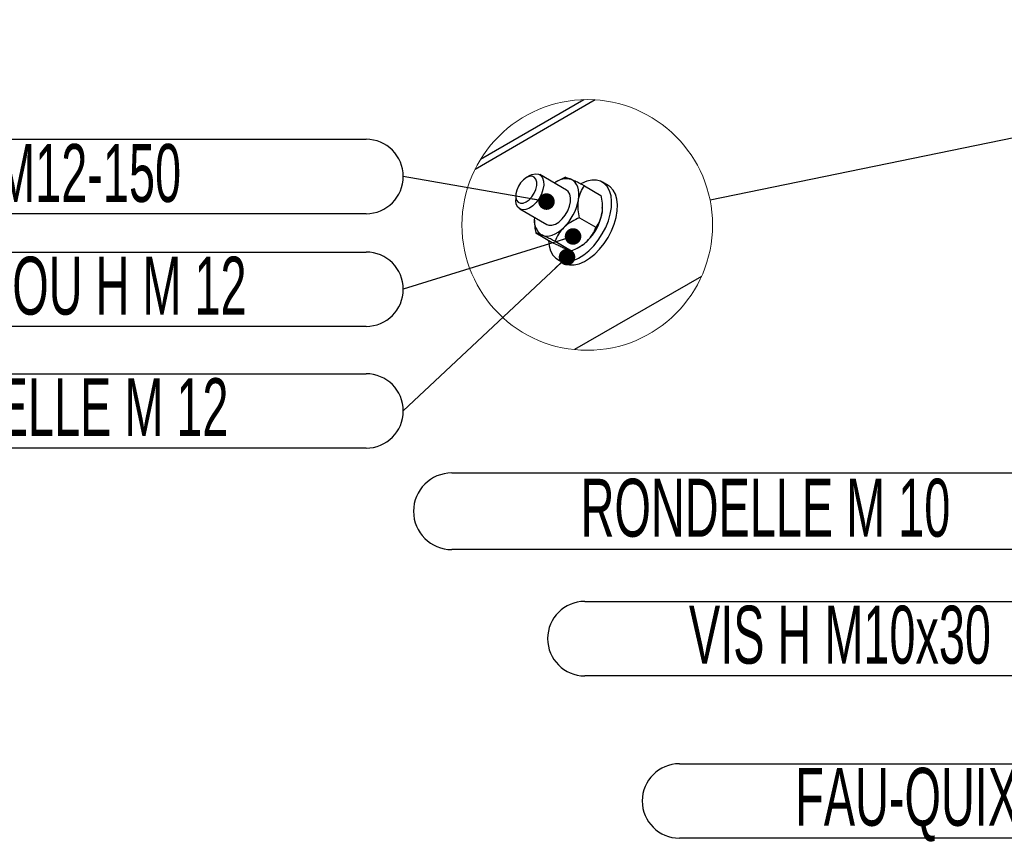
# Model space of a CAD drawing. Header units: millimetres. Extents: x 0 to 841, y 0 to 594.
# Tile 20 of 35: x 554 to 613, y 231 to 280. Entities that reach past the tile are written whole.
import ezdxf

# ---------------------------------------------------------------- set-up
doc = ezdxf.new("R2010")
doc.units = ezdxf.units.MM
doc.layers.add('NOTES', color=6, linetype='Continuous')
doc.layers.add('TRAIT-FORT', color=4, linetype='Continuous', lineweight=25)
doc.styles.add('SLDTEXTSTYLE5', font='TXT', dxfattribs={"width": 0.605})
doc.dimstyles.new('SLDDIMSTYLE2', dxfattribs={"dimtxt": 0.18, "dimasz": 1, "dimexe": 0, "dimexo": 0.0625, "dimgap": 0, "dimtad": 0, "dimtih": 1, "dimtoh": 1, "dimdec": 0, "dimrnd": 1e-09, "dimzin": 0, "dimdsep": 46, "dimtxsty": 'Standard', "dimblk1": 'DOT', "dimblk2": 'DOT', "dimsah": 1, "dimcen": 0.09, "dimadec": 0, "dimazin": 0, "dimtfac": 1, "dimtdec": 0, "dimtofl": 0, "dimtmove": 0, "dimatfit": 3, "dimldrblk": 'DOT', "dimfxl": 0, "dimfrac": 2, "dimtolj": 1, "dimtzin": 0, "dimarcsym": 0})
doc.dimstyles.new('SLDDIMSTYLE3', dxfattribs={"dimtxt": 0.18, "dimasz": 3, "dimexe": 0, "dimexo": 0.0625, "dimgap": 0, "dimtad": 0, "dimtih": 1, "dimtoh": 1, "dimdec": 0, "dimrnd": 1e-09, "dimzin": 0, "dimdsep": 46, "dimtxsty": 'Standard', "dimblk1": 'NONE', "dimblk2": 'NONE', "dimsah": 1, "dimcen": 0.09, "dimadec": 0, "dimazin": 0, "dimtfac": 3, "dimtdec": 0, "dimtofl": 0, "dimtmove": 0, "dimatfit": 3, "dimldrblk": 'NONE', "dimfxl": 0, "dimfrac": 2, "dimtolj": 1, "dimtzin": 0, "dimarcsym": 0})

# ---------------------------------------------------------------- blocks, each defined once
blk = doc.blocks.new('SW_NOTE_11')
at = {"layer": 'NOTES', "color": 0}
for p, q in [((-35.559, 0), (0, 0)), ((0, -4.496), (-35.559, -4.496))]:
    blk.add_line(p, q, dxfattribs=at)
for centre, start, end in [((-35.559, -2.248), 90, 270), ((0, -2.248), 270, 90)]:
    blk.add_arc(centre, 2.248, start, end, dxfattribs=at)
at = {"layer": 'NOTES', "color": 0, "insert": (-18.174, -0.245), "char_height": 3.5, "attachment_point": 2, "style": 'SLDTEXTSTYLE5'}
blk.add_mtext('FAU-QUIX20-04', dxfattribs=at)
blk = doc.blocks.new('_None')
blk = doc.blocks.new('SW_NOTE_17')
at = {"layer": 'NOTES', "color": 0}
for p, q in [((-33.447, 2.248), (-2.248, 2.248)), ((-2.248, -2.248), (-33.447, -2.248))]:
    blk.add_line(p, q, dxfattribs=at)
for centre, start, end in [((-33.447, 0), 90, 270), ((-2.248, 0), 270, 90)]:
    blk.add_arc(centre, 2.248, start, end, dxfattribs=at)
at = {"layer": 'NOTES', "color": 0, "insert": (-18.021, 1.989), "char_height": 3.5, "attachment_point": 2, "style": 'SLDTEXTSTYLE5'}
blk.add_mtext('VIS H M10x30', dxfattribs=at)
blk = doc.blocks.new('SW_NOTE_18')
at = {"layer": 'NOTES', "color": 0}
for p, q in [((-40.872, 2.316), (-2.316, 2.316)), ((-2.316, -2.316), (-40.872, -2.316))]:
    blk.add_line(p, q, dxfattribs=at)
for centre, start, end in [((-40.872, 0), 90, 270), ((-2.316, 0), 270, 90)]:
    blk.add_arc(centre, 2.316, start, end, dxfattribs=at)
at = {"layer": 'NOTES', "color": 0, "insert": (-21.911, 1.964), "char_height": 3.5, "attachment_point": 2, "style": 'SLDTEXTSTYLE5'}
blk.add_mtext('RONDELLE M 10', dxfattribs=at)
blk = doc.blocks.new('SW_NOTE_19')
at = {"layer": 'NOTES', "color": 0}
for p, q in [((-54.837, 2.248), (-2.248, 2.248)), ((-2.248, -2.248), (-54.837, -2.248))]:
    blk.add_line(p, q, dxfattribs=at)
for centre, start, end in [((-54.837, 0), 90, 270), ((-2.248, 0), 270, 90)]:
    blk.add_arc(centre, 2.248, start, end, dxfattribs=at)
at = {"layer": 'NOTES', "color": 0, "insert": (-28.857, 1.962), "char_height": 3.5, "attachment_point": 2, "style": 'SLDTEXTSTYLE5'}
blk.add_mtext('TIGE FILETEE M12-150', dxfattribs=at)
blk = doc.blocks.new('_Dot')
at = {"color": 0, "linetype": 'ByBlock', "lineweight": -2}
blk.add_line((-0.5, 0), (-1, 0), dxfattribs=at)
at = {"color": 0, "linetype": 'ByBlock', "const_width": 0.5}
blk.add_lwpolyline([(-0.25, 0, 1), (0.25, 0, 1)], format="xyb", close=True, dxfattribs=at)
blk = doc.blocks.new('SW_NOTE_20')
at = {"layer": 'NOTES', "color": 0}
for p, q in [((-36.444, 2.248), (-2.248, 2.248)), ((-2.248, -2.248), (-36.444, -2.248))]:
    blk.add_line(p, q, dxfattribs=at)
for centre, start, end in [((-36.444, 0), 90, 270), ((-2.248, 0), 270, 90)]:
    blk.add_arc(centre, 2.248, start, end, dxfattribs=at)
at = {"layer": 'NOTES', "color": 0, "insert": (-19.547, 1.964), "char_height": 3.5, "attachment_point": 2, "style": 'SLDTEXTSTYLE5'}
blk.add_mtext('ECROU H M 12', dxfattribs=at)
blk = doc.blocks.new('SW_NOTE_21')
at = {"layer": 'NOTES', "color": 0}
for p, q in [((-40.668, 2.248), (-2.248, 2.248)), ((-2.248, -2.248), (-40.668, -2.248))]:
    blk.add_line(p, q, dxfattribs=at)
for centre, start, end in [((-40.668, 0), 90, 270), ((-2.248, 0), 270, 90)]:
    blk.add_arc(centre, 2.248, start, end, dxfattribs=at)
at = {"layer": 'NOTES', "color": 0, "insert": (-21.742, 1.978), "char_height": 3.5, "attachment_point": 2, "style": 'SLDTEXTSTYLE5'}
blk.add_mtext('RONDELLE M 12', dxfattribs=at)

msp = doc.modelspace()

# ---------------------------------------------------------------- linework, layer by layer
at = {"color": 7, "linetype": 'Continuous', "lineweight": 18}
msp.add_circle((588.0255, 268.0586), 7.573, dxfattribs=at)
at = {"layer": 'TRAIT-FORT', "color": 4, "linetype": 'Continuous', "lineweight": 25}
for p, q in [((588.5079, 275.6162), (581.2395, 271.4202)), ((587.8269, 275.629), (581.569, 272.0164)), ((584.5502, 271.0445), (584.3381, 270.922)), ((586.7766, 270.1651), (585.1503, 271.104)), ((586.2552, 270.7172), (586.6902, 270.9387)), ((586.253, 270.7214), (586.1765, 270.6772)), ((587.8545, 270.4269), (588.8531, 269.8505)), ((589.2943, 270.4437), (588.9408, 270.6478)), ((583.7018, 269.8198), (583.7018, 269.5749)), ((583.9504, 269.0255), (585.5767, 268.0866)), ((588.9344, 269.085), (588.9344, 269.1224)), ((587.5488, 268.4942), (588.5474, 267.9177)), ((584.8332, 268.3503), (584.8332, 268.3118)), ((584.9145, 267.5848), (585.9131, 267.0084)), ((586.0788, 267.0731), (587.0774, 266.4967)), ((587.5169, 266.7153), (587.5911, 266.7582)), ((586.241, 265.9711), (586.5946, 265.767)), ((594.933, 264.9542), (587.2595, 260.5244))]:
    msp.add_line(p, q, dxfattribs=at)
at = {"layer": 'TRAIT-FORT', "color": 4, "linetype": 'Continuous', "lineweight": 25, "flags": 128}
for points in [[(584.5502, 271.0445), (584.6826, 271.1089), (584.8869, 271.1585), (585.07, 271.1393), (585.2205, 271.0526), (585.3289, 270.9039), (585.3883, 270.7024), (585.3952, 270.4608), (585.3489, 270.1944), (585.2524, 269.9198), (585.1119, 269.6543), (584.936, 269.4146), (584.736, 269.2158), (584.5242, 269.0703), (584.3141, 268.9872), (584.1189, 268.9719), (583.9507, 269.0253), (583.8202, 269.144), (583.7357, 269.3205), (583.7023, 269.5438), (583.7018, 269.5749)], [(583.9984, 270.6124), (583.8606, 270.3971), (583.7614, 270.1648), (583.709, 269.9343), (583.7076, 269.7244), (583.7572, 269.5519), (583.854, 269.4308), (583.9899, 269.3711), (584.1541, 269.3774), (584.3331, 269.4494), (584.5126, 269.5811), (584.678, 269.762), (584.8158, 269.9773), (584.915, 270.2096), (584.9674, 270.44), (584.9688, 270.65), (584.9192, 270.8225), (584.8225, 270.9436), (584.6865, 271.0033), (584.5224, 270.9969), (584.3433, 270.925), (584.1638, 270.7932), (583.9984, 270.6124)], [(587.4939, 269.5805), (587.5171, 269.7951), (587.5175, 269.9983), (587.4949, 270.1865), (587.4498, 270.3565), (587.3828, 270.5055), (587.2953, 270.6309), (587.1886, 270.7306), (587.0645, 270.8028)], [(585.6826, 267.1414), (585.6829, 267.1308), (585.7199, 266.7906), (585.808, 266.4918), (585.9446, 266.2426), (586.1262, 266.0497), (586.3478, 265.9185), (586.6032, 265.8526), (586.8856, 265.8536), (587.1873, 265.9216), (587.4999, 266.0548), (587.815, 266.2494), (588.1241, 266.5003), (588.4185, 266.8005), (588.6904, 267.1419), (588.9323, 267.5151), (589.1376, 267.9099), (589.3008, 268.3157), (589.4172, 268.7213), (589.4839, 269.1157), (589.4989, 269.4881), (589.4619, 269.8283), (589.3738, 270.1271), (589.2372, 270.3763), (589.0556, 270.5692), (588.834, 270.7004), (588.5786, 270.7664), (588.2962, 270.7653), (587.9945, 270.6973), (587.6819, 270.5641), (587.659, 270.552)], [(586.5946, 265.767), (586.7013, 265.7144), (586.9568, 265.6485), (587.2392, 265.6495), (587.5408, 265.7175), (587.8535, 265.8507), (588.1686, 266.0453), (588.4776, 266.2962), (588.7721, 266.5964), (589.044, 266.9378), (589.2859, 267.311), (589.4912, 267.7058), (589.6543, 268.1116), (589.7708, 268.5172), (589.8374, 268.9116), (589.8525, 269.284), (589.8155, 269.6242), (589.7274, 269.923), (589.5907, 270.1722), (589.4091, 270.3651), (589.2943, 270.4437)], [(585.5767, 268.0866), (585.7002, 268.04), (585.8898, 268.0381), (586.0974, 268.1045), (586.3099, 268.2351), (586.5142, 268.4217), (586.6972, 268.6525), (586.8475, 268.913), (586.9556, 269.1869), (587.0149, 269.457), (587.0214, 269.7063), (586.9749, 269.9191), (586.8782, 270.0821), (586.7766, 270.1651)], [(588.9344, 269.085), (588.9314, 268.9787), (588.9081, 268.7641)], [(585.2888, 267.4489), (585.428, 267.4054), (585.5801, 267.3914), (585.7423, 267.407), (585.9119, 267.452), (586.0861, 267.5257), (586.2619, 267.6267), (586.4362, 267.7534), (586.606, 267.9036)]]:
    msp.add_lwpolyline(points, dxfattribs=at)
at = {"layer": 'TRAIT-FORT', "color": 4, "linetype": 'Continuous', "lineweight": 25}
for centre, radius, start, end in [((586.7601, 269.6943), 1.1496, 74.64342, 128.784822), ((584.4346, 270.1268), 3.1077, 314.325327, 349.876144), ((585.8355, 268.3059), 1.0164, 168.307634, 237.466673), ((585.8488, 269.3104), 3.1077, 314.325399, 349.876115), ((586.4789, 268.6529), 2.1971, 300.414059, 314.551206)]:
    msp.add_arc(centre, radius, start, end, dxfattribs=at)
for points, knots in [([(587.0645, 270.8028), (587.0099, 270.8262), (586.9159, 270.8664), (586.7917, 270.9146), (586.7201, 270.9316), (586.6902, 270.9387)], [0, 0, 0, 0, 0.44743, 0.7692424, 1, 1, 1, 1]), ([(587.8545, 270.4269), (587.7844, 270.4615), (587.6174, 270.5438), (587.3646, 270.6658), (587.1711, 270.7558), (587.0745, 270.7984), (587.0645, 270.8028)], [0, 0, 0, 0, 0.2682436, 0.6382371, 0.9625609, 1, 1, 1, 1]), ([(587.4939, 269.5805), (587.5305, 269.7407), (587.6002, 270.0448), (587.7728, 270.3042), (587.8545, 270.4269)], [0, 0, 0, 0, 0.52677993, 1, 1, 1, 1]), ([(588.8531, 269.8505), (588.8806, 269.6911), (588.9354, 269.373), (588.9413, 269.0058), (588.9137, 268.8052), (588.9081, 268.7641)], [0, 0, 0, 0, 0.444076, 0.8861416, 1, 1, 1, 1]), ([(587.5488, 268.4942), (587.5213, 268.6536), (587.4665, 268.9716), (587.4606, 269.3389), (587.4882, 269.5394), (587.4939, 269.5805)], [0, 0, 0, 0, 0.444076, 0.8861416, 1, 1, 1, 1]), ([(587.5488, 268.4942), (587.4001, 268.4251), (587.1013, 268.2864), (586.7905, 268.0751), (586.6376, 267.933), (586.606, 267.9036)], [0, 0, 0, 0, 0.4398794, 0.8840732, 1, 1, 1, 1]), ([(588.9081, 268.7641), (588.8714, 268.6039), (588.8017, 268.2998), (588.6291, 268.0405), (588.5474, 267.9177)], [0, 0, 0, 0, 0.52678, 1, 1, 1, 1]), ([(584.8459, 268.3114), (584.8425, 268.2525), (584.8282, 268.0084), (584.8773, 267.7675), (584.9145, 267.5848)], [0, 0, 0, 0, 0.24165586, 1, 1, 1, 1]), ([(586.606, 267.9036), (586.4897, 267.7746), (586.2669, 267.5273), (586.1396, 267.22), (586.0788, 267.0731)], [0, 0, 0, 0, 0.5219167, 1, 1, 1, 1]), ([(588.0202, 267.0872), (588.1365, 267.2162), (588.3593, 267.4635), (588.4866, 267.7708), (588.5474, 267.9177)], [0, 0, 0, 0, 0.5219167, 1, 1, 1, 1]), ([(585.2888, 267.4489), (585.2342, 267.4723), (585.1402, 267.5126), (585.016, 267.5608), (584.9444, 267.5777), (584.9145, 267.5848)], [0, 0, 0, 0, 0.4474299, 0.7692434, 1, 1, 1, 1]), ([(586.0788, 267.0731), (586.0087, 267.1077), (585.8417, 267.19), (585.5889, 267.3119), (585.3953, 267.4019), (585.2988, 267.4445), (585.2888, 267.4489)], [0, 0, 0, 0, 0.2682445, 0.6382368, 0.9625616, 1, 1, 1, 1]), ([(585.9131, 267.0084), (586.0212, 266.9552), (586.2115, 266.8616), (586.4745, 266.7355), (586.6305, 266.6652), (586.703, 266.6325)], [0, 0, 0, 0, 0.4134203, 0.7270706, 1, 1, 1, 1]), ([(586.703, 266.6325), (586.7126, 266.6283), (586.7797, 266.5989), (586.8863, 266.5551), (587.0017, 266.5127), (587.0601, 266.5003), (587.0774, 266.4967)], [0, 0, 0, 0, 0.0788317, 0.5508751, 0.8674816, 1, 1, 1, 1]), ([(587.0774, 266.4967), (587.2261, 266.5657), (587.5249, 266.7044), (587.8357, 266.9157), (587.9886, 267.0578), (588.0202, 267.0872)], [0, 0, 0, 0, 0.4398794, 0.8840722, 1, 1, 1, 1])]:
    msp.add_open_spline(points, degree=3, knots=knots, dxfattribs=at)

# ---------------------------------------------------------------- block references
at = {"layer": 'NOTES', "color": 211}
for name, p in [('SW_NOTE_19', (576.9074, 270.9897)), ('SW_NOTE_20', (576.9074, 264.1777)), ('SW_NOTE_21', (576.9074, 256.8207)), ('SW_NOTE_18', (620.7084, 250.7581)), ('SW_NOTE_17', (621.3215, 243.0605)), ('SW_NOTE_11', (629.1553, 235.4992))]:
    msp.add_blockref(name, p, dxfattribs=at)

# ---------------------------------------------------------------- leaders
at = {"color": 7, "linetype": 'Continuous', "lineweight": 18, "has_arrowhead": 0}
msp.add_leader([(595.4445, 269.5784), (648.583, 280.4641)], dimstyle='SLDDIMSTYLE3', dxfattribs=at)
at = {"layer": 'NOTES', "color": 211}
for points in [[(585.561, 269.4733), (576.9074, 270.9897)], [(587.1668, 267.3657), (576.9074, 264.1777)], [(586.8016, 266.1186), (576.9074, 256.8207)]]:
    msp.add_leader(points, dimstyle='SLDDIMSTYLE2', dxfattribs=at)

doc.saveas('drawing.dxf')
